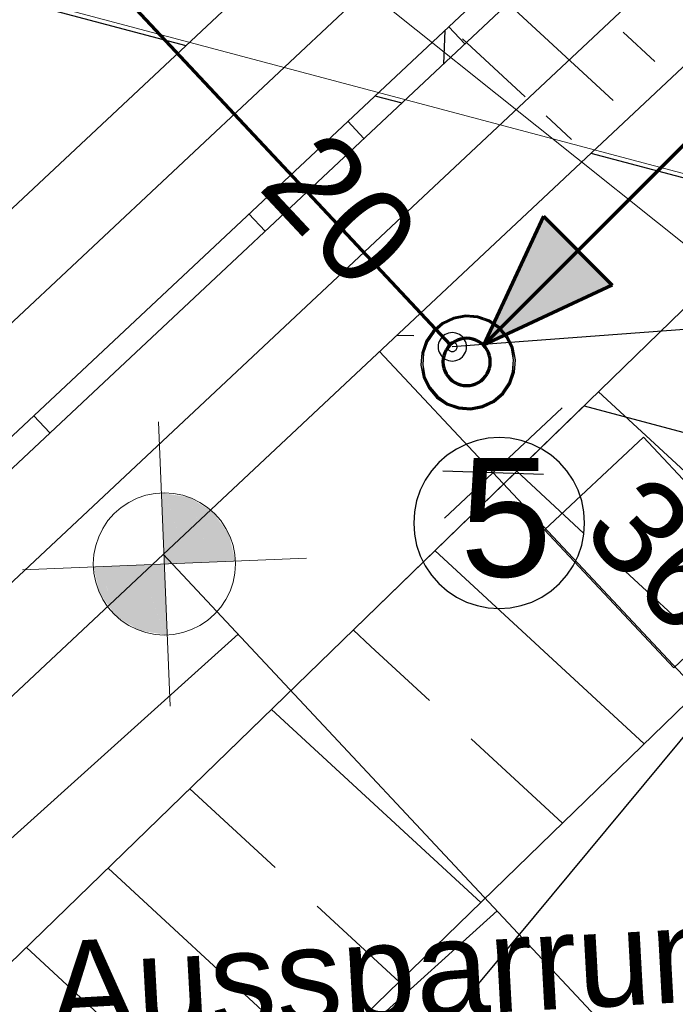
# Model space of a CAD drawing. Extents: x -779 to 790, y -208 to 633.
# Tile 39 of 232: x -172 to -158, y -51 to -30. Entities that reach past the tile are written whole.
import ezdxf
from ezdxf.lldxf.tags import DXFTag

# ---------------------------------------------------------------- set-up
doc = ezdxf.new("R2010")
doc.units = 0
doc.layers.get('0').update_dxf_attribs({"lineweight": 25})
for name, color, linetype, lineweight, true_color in [('01 Allgemein Bemaßung', 7, 'Continuous', 25, 0x848484), ('01AFU Allgemein Bemaßung-A07F5V4RWF', 7, 'Continuous', 25, 0x848484), ('02 Raster Gebäude-A07F5V4QWF', 7, 'Continuous', 25, 0x848484), ('10 Wege Bestand - 2D', 9, 'Continuous', 18, 0x808080), ('20 Bodenplatte-A07F5V4PWF', 7, 'Continuous', 25, 0x848484), ('20 Fallrohre', 9, 'Continuous', 25, 0x808080), ('20 Fundament-A07F5V4OWF', 7, 'Continuous', 25, 0x848484), ('30 Baugrubenplanung', 7, 'Continuous', 25, 0x848484), ('60 Höhen Außen (Bestand - bleibt)', 9, 'Continuous', 18, 0x808080), ('60 Stützwände', 9, 'Continuous', 25, 0x808080), ('H_Vorlauf', 1, 'Continuous', 35, 0xff0000), ('S_Mass', 150, 'Continuous', 25, 0x007fff), ('S_Regenwasser_Grundleitung', 7, 'Continuous', 70, 0x0080ff)]:
    doc.layers.add(name, color=color, linetype=linetype, lineweight=lineweight, true_color=true_color)
for name, color, linetype, lineweight in [('02 Raster Gebäude-A07F5V53WF', 7, 'Continuous', 13), ('X_Allgemein', 7, 'Continuous', 25), ('X_Text', 7, 'Continuous', 25)]:
    doc.layers.add(name, color=color, linetype=linetype, lineweight=lineweight)
doc.styles.get("Standard").update_dxf_attribs({"font": 'arial.ttf'})
tags = doc.linetypes.add('Raster-A07F5V4TWF', pattern=[0.2, 0.1, -0.05, 0, -0.05]).pattern_tags.tags
tags[10:11] = [DXFTag(74, 4), DXFTag(75, 0), DXFTag(340, '0'), DXFTag(46, 1.0), DXFTag(50, 0.0), DXFTag(44, 0.0), DXFTag(45, 0.0)]
tags[8:9] = [DXFTag(74, 4), DXFTag(75, 0), DXFTag(340, '0'), DXFTag(46, 1.0), DXFTag(50, 0.0), DXFTag(44, 0.0), DXFTag(45, 0.0)]
tags[6:7] = [DXFTag(74, 4), DXFTag(75, 0), DXFTag(340, '0'), DXFTag(46, 1.0), DXFTag(50, 0.0), DXFTag(44, 0.0), DXFTag(45, 0.0)]
tags[4:5] = [DXFTag(74, 4), DXFTag(75, 0), DXFTag(340, '0'), DXFTag(46, 1.0), DXFTag(50, 0.0), DXFTag(44, 0.0), DXFTag(45, 0.0)]
tags = doc.linetypes.add('Raster-A07F5V57WF', pattern=[0.2, 0.1, -0.05, 0, -0.05]).pattern_tags.tags
tags[10:11] = [DXFTag(74, 4), DXFTag(75, 0), DXFTag(340, '0'), DXFTag(46, 1.0), DXFTag(50, 0.0), DXFTag(44, 0.0), DXFTag(45, 0.0)]
tags[8:9] = [DXFTag(74, 4), DXFTag(75, 0), DXFTag(340, '0'), DXFTag(46, 1.0), DXFTag(50, 0.0), DXFTag(44, 0.0), DXFTag(45, 0.0)]
tags[6:7] = [DXFTag(74, 4), DXFTag(75, 0), DXFTag(340, '0'), DXFTag(46, 1.0), DXFTag(50, 0.0), DXFTag(44, 0.0), DXFTag(45, 0.0)]
tags[4:5] = [DXFTag(74, 4), DXFTag(75, 0), DXFTag(340, '0'), DXFTag(46, 1.0), DXFTag(50, 0.0), DXFTag(44, 0.0), DXFTag(45, 0.0)]
tags = doc.linetypes.add('STRICHPUNKT2', pattern=[12.7, 6.35, -3.175, 0, -3.175]).pattern_tags.tags
tags[10:11] = [DXFTag(74, 4), DXFTag(75, 0), DXFTag(340, '0'), DXFTag(46, 0.0), DXFTag(50, 0.0), DXFTag(44, 0.0), DXFTag(45, 0.0)]
tags[8:9] = [DXFTag(74, 4), DXFTag(75, 0), DXFTag(340, '0'), DXFTag(46, 0.0), DXFTag(50, 0.0), DXFTag(44, 0.0), DXFTag(45, 0.0)]
tags[6:7] = [DXFTag(74, 4), DXFTag(75, 0), DXFTag(340, '0'), DXFTag(46, 0.0), DXFTag(50, 0.0), DXFTag(44, 0.0), DXFTag(45, 0.0)]
tags[4:5] = [DXFTag(74, 4), DXFTag(75, 0), DXFTag(340, '0'), DXFTag(46, 0.0), DXFTag(50, 0.0), DXFTag(44, 0.0), DXFTag(45, 0.0)]
tags = doc.linetypes.add('Wipeout_Contour-A07F5V4SWF', pattern=[1, 0, -1]).pattern_tags.tags
tags[6:7] = [DXFTag(74, 4), DXFTag(75, 0), DXFTag(340, '0'), DXFTag(46, 1.0), DXFTag(50, 0.0), DXFTag(44, 0.0), DXFTag(45, 0.0)]
tags[4:5] = [DXFTag(74, 4), DXFTag(75, 0), DXFTag(340, '0'), DXFTag(46, 1.0), DXFTag(50, 0.0), DXFTag(44, 0.0), DXFTag(45, 0.0)]

# ---------------------------------------------------------------- blocks, each defined once
blk = doc.blocks.new('Referenz-A07F5V4VWF', base_point=(-401.415, -176.34))
at = {"color": 0, "linetype": 'ByBlock', "lineweight": -2, "ltscale": 12.5}
blk.add_line((-163.16, -30.578), (-162.819, -30.943), dxfattribs=at)
blk.add_line((-163.16, -30.578), (-162.819, -30.943), dxfattribs=at)
at = {"layer": '01AFU Allgemein Bemaßung-A07F5V4RWF', "color": 0, "lineweight": -2}
for p, q in [((-163.244, -30.656), (-163.267, -31.363)), ((-163.16, -30.578), (-162.819, -30.943)), ((-163.896, -37.102), (-164.261, -37.09)), ((-164.62, -37.426), (-162.222, -39.987)), ((-163.248, -40.948), (-160.762, -38.619)), ((-161.162, -40.021), (-163.282, -39.952)), ((-162.222, -39.987), (-157.283, -45.259))]:
    blk.add_line(p, q, dxfattribs=at)
at = {"layer": '01AFU Allgemein Bemaßung-A07F5V4RWF', "color": 0, "linetype": 'Wipeout_Contour-A07F5V4SWF', "lineweight": -2, "ltscale": 1.625}
for p, q in [((-164.948, -32.938), (-165.29, -32.573)), ((-167.375, -34.526), (-167.034, -34.891)), ((-159.05, -39.234), (-161.136, -41.188)), ((-156.325, -42.144), (-159.05, -39.234)), ((-161.136, -41.188), (-158.41, -44.098)), ((-158.41, -44.098), (-156.325, -42.144))]:
    blk.add_line(p, q, dxfattribs=at)
at = {"layer": '02 Raster Gebäude-A07F5V4QWF', "color": 0, "linetype": 'Raster-A07F5V4TWF', "lineweight": -2, "ltscale": 187.5}
for p, q in [((-285.712, 0.091), (-168.705, -30.976)), ((-164.716, -32.035), (-164.146, -32.186)), ((-160.157, -33.245), (3.691, -76.749))]:
    blk.add_line(p, q, dxfattribs=at)
at = {"layer": '20 Bodenplatte-A07F5V4PWF', "color": 0, "lineweight": -2}
blk.add_line((-163.16, -30.578), (-162.819, -30.943), dxfattribs=at)
at = {"layer": '20 Fundament-A07F5V4OWF', "color": 0, "lineweight": -2}
for p, q in [((-159.69, -32.134), (-167.264, -25.15)), ((-163.16, -30.578), (-162.819, -30.943)), ((-158.812, -31.311), (-159.477, -30.697)), ((-161.545, -32.055), (-162.869, -30.835)), ((-160.568, -32.956), (-161.104, -32.462))]:
    blk.add_line(p, q, dxfattribs=at)
at = {"layer": '30 Baugrubenplanung', "color": 0, "lineweight": -2}
for p, q in [((-171.578, -39.148), (-171.919, -38.783)), ((-171.578, -39.148), (-171.919, -38.783)), ((-159.501, -52.04), (-169.185, -41.702)), ((-159.501, -52.04), (-169.185, -41.702)), ((-182.225, -56.554), (-167.606, -43.388)), ((-177.399, -62.974), (-162.135, -49.228))]:
    blk.add_line(p, q, dxfattribs=at)
at = {"layer": '01 Allgemein Bemaßung', "color": 0, "linetype": 'ByBlock', "lineweight": -2, "ltscale": 0.21125, "insert": (-171.677, -49.888), "char_height": 2.00026, "attachment_point": 1, "rotation": 3.132}
blk.add_mtext('{\\fArial;Aussparrung im Fundament}', dxfattribs=at)
at = {"layer": '01AFU Allgemein Bemaßung-A07F5V4RWF', "color": 0, "linetype": 'ByBlock', "lineweight": -2, "ltscale": 1.625, "char_height": 2.00026, "attachment_point": 1, "rotation": 313.1281}
for s, insert in [('{\\fArial;20}', (-165.757, -32.604)), ('{\\fArial;36}', (-158.943, -39.879))]:
    blk.add_mtext(s, dxfattribs=dict(at, insert=insert))
blk = doc.blocks.new('Referenz-A07F5V59WF', base_point=(-759.499, -206.186))
at = {"layer": '02 Raster Gebäude-A07F5V53WF', "color": 0, "linetype": 'Raster-A07F5V57WF', "ltscale": 117.000008}
blk.add_line((-285.681, 0.171), (159.608, -118.052), dxfattribs=at)
at = {"layer": '10 Wege Bestand - 2D', "color": 0, "linetype": 'Continuous', "ltscale": 162.000017}
blk.add_line((-168.707, -26.754), (-146.44, -44.556), dxfattribs=at)
at = {"layer": '20 Fallrohre', "color": 0, "linetype": 'Continuous', "lineweight": -2, "ltscale": 225.000015}
for p, q in [((-163.06, -36.709), (-163.296, -36.822)), ((-163.048, -36.747), (-163.274, -36.855)), ((-162.804, -36.661), (-163.06, -36.709)), ((-162.801, -36.701), (-163.048, -36.747)), ((-162.543, -36.681), (-162.804, -36.661)), ((-162.552, -36.72), (-162.801, -36.701)), ((-162.315, -36.803), (-162.552, -36.72)), ((-162.297, -36.767), (-162.543, -36.681)), ((-163.296, -36.822), (-163.494, -36.992)), ((-163.274, -36.855), (-163.464, -37.019)), ((-162.108, -36.944), (-162.315, -36.803)), ((-162.082, -36.915), (-162.297, -36.767)), ((-161.945, -37.135), (-162.108, -36.944)), ((-161.912, -37.113), (-162.082, -36.915)), ((-163.494, -36.992), (-163.641, -37.207)), ((-163.464, -37.019), (-163.605, -37.225)), ((-161.837, -37.36), (-161.945, -37.135)), ((-161.799, -37.348), (-161.912, -37.113)), ((-163.641, -37.207), (-163.728, -37.454)), ((-163.605, -37.225), (-163.688, -37.462)), ((-161.79, -37.607), (-161.837, -37.36)), ((-161.751, -37.605), (-161.799, -37.348)), ((-163.728, -37.454), (-163.747, -37.714)), ((-163.688, -37.462), (-163.707, -37.712)), ((-163.747, -37.714), (-163.699, -37.97)), ((-163.707, -37.712), (-163.661, -37.958)), ((-161.81, -37.857), (-161.79, -37.607)), ((-161.77, -37.865), (-161.751, -37.605)), ((-163.699, -37.97), (-163.586, -38.206)), ((-163.661, -37.958), (-163.553, -38.184)), ((-161.893, -38.093), (-161.81, -37.857)), ((-161.857, -38.111), (-161.77, -37.865)), ((-163.586, -38.206), (-163.416, -38.404)), ((-163.553, -38.184), (-163.39, -38.374)), ((-162.034, -38.3), (-161.893, -38.093)), ((-162.004, -38.327), (-161.857, -38.111)), ((-163.416, -38.404), (-163.201, -38.551)), ((-163.39, -38.374), (-163.183, -38.516)), ((-162.224, -38.463), (-162.034, -38.3)), ((-162.202, -38.497), (-162.004, -38.327)), ((-163.201, -38.551), (-162.955, -38.638)), ((-163.183, -38.516), (-162.946, -38.599)), ((-162.946, -38.599), (-162.697, -38.618)), ((-162.697, -38.618), (-162.45, -38.571)), ((-162.694, -38.658), (-162.438, -38.609)), ((-162.45, -38.571), (-162.224, -38.463)), ((-162.438, -38.609), (-162.202, -38.497)), ((-162.955, -38.638), (-162.694, -38.658))]:
    blk.add_line(p, q, dxfattribs=at)
for points in [[(-163.109, -36.771), (-163.202, -36.771), (-163.109, -36.727)], [(-163.095, -36.727), (-163.109, -36.727), (-163.095, -36.722)], [(-163.095, -36.764), (-163.109, -36.764), (-163.109, -36.727)], [(-163.095, -36.764), (-163.095, -36.727), (-163.109, -36.727)], [(-162.959, -36.722), (-163.095, -36.722), (-162.959, -36.682)], [(-162.959, -36.723), (-163.095, -36.723), (-163.095, -36.722)], [(-162.959, -36.723), (-162.959, -36.722), (-163.095, -36.722)], [(-163.095, -36.764), (-162.959, -36.723), (-163.095, -36.723)], [(-162.951, -36.682), (-162.959, -36.682), (-162.951, -36.68)], [(-162.951, -36.721), (-162.959, -36.721), (-162.959, -36.682)], [(-162.951, -36.721), (-162.951, -36.682), (-162.959, -36.682)], [(-162.959, -36.723), (-162.951, -36.721), (-162.959, -36.721)], [(-162.804, -36.68), (-162.951, -36.68), (-162.804, -36.661)], [(-162.804, -36.701), (-162.951, -36.701), (-162.951, -36.68)], [(-162.804, -36.701), (-162.804, -36.68), (-162.951, -36.68)], [(-162.951, -36.721), (-162.804, -36.701), (-162.951, -36.701)], [(-162.801, -36.701), (-162.804, -36.701), (-162.804, -36.661)], [(-162.801, -36.701), (-162.801, -36.661), (-162.804, -36.661)], [(-162.801, -36.661), (-162.804, -36.661), (-162.804, -36.661)], [(-162.804, -36.701), (-162.801, -36.701), (-162.804, -36.701)], [(-162.663, -36.701), (-162.801, -36.701), (-162.801, -36.661)], [(-162.651, -36.664), (-162.789, -36.664), (-162.801, -36.661)], [(-162.651, -36.704), (-162.663, -36.701), (-162.801, -36.701)], [(-162.651, -36.704), (-162.651, -36.664), (-162.789, -36.664)], [(-162.647, -36.704), (-162.651, -36.704), (-162.651, -36.664)], [(-162.647, -36.665), (-162.651, -36.665), (-162.651, -36.664)], [(-162.647, -36.705), (-162.647, -36.665), (-162.651, -36.665)], [(-162.647, -36.705), (-162.647, -36.704), (-162.651, -36.704)], [(-162.559, -36.705), (-162.647, -36.705), (-162.647, -36.665)], [(-162.503, -36.691), (-162.59, -36.691), (-162.647, -36.665)], [(-162.503, -36.731), (-162.559, -36.705), (-162.647, -36.705)], [(-162.503, -36.731), (-162.503, -36.691), (-162.59, -36.691)], [(-162.493, -36.731), (-162.503, -36.731), (-162.503, -36.691)], [(-162.492, -36.693), (-162.502, -36.693), (-162.503, -36.691)], [(-162.492, -36.735), (-162.493, -36.731), (-162.503, -36.731)], [(-162.492, -36.735), (-162.492, -36.693), (-162.502, -36.693)], [(-162.43, -36.735), (-162.492, -36.735), (-162.492, -36.693)], [(-162.361, -36.739), (-162.423, -36.739), (-162.492, -36.693)], [(-162.361, -36.781), (-162.43, -36.735), (-162.492, -36.735)], [(-162.361, -36.781), (-162.361, -36.739), (-162.423, -36.739)], [(-162.347, -36.781), (-162.361, -36.781), (-162.361, -36.739)], [(-162.344, -36.745), (-162.359, -36.745), (-162.361, -36.739)], [(-162.344, -36.79), (-162.344, -36.745), (-162.359, -36.745)], [(-162.296, -36.79), (-162.344, -36.79), (-162.344, -36.745)], [(-162.228, -36.808), (-162.277, -36.808), (-162.344, -36.745)], [(-163.464, -36.992), (-163.494, -36.992), (-163.464, -36.963)], [(-163.406, -36.963), (-163.464, -36.963), (-163.38, -36.939)], [(-163.464, -36.963), (-163.38, -36.939), (-163.438, -36.939)], [(-163.464, -37.019), (-163.406, -36.963), (-163.464, -36.963)], [(-163.38, -36.939), (-163.438, -36.939), (-163.38, -36.884)], [(-163.355, -36.884), (-163.38, -36.884), (-163.355, -36.866)], [(-163.355, -36.915), (-163.38, -36.915), (-163.38, -36.884)], [(-163.355, -36.915), (-163.355, -36.884), (-163.38, -36.884)], [(-163.38, -36.939), (-163.355, -36.915), (-163.38, -36.915)], [(-163.285, -36.866), (-163.355, -36.866), (-163.251, -36.843)], [(-163.355, -36.866), (-163.251, -36.843), (-163.321, -36.843)], [(-163.355, -36.915), (-163.285, -36.866), (-163.355, -36.866)], [(-163.251, -36.843), (-163.321, -36.843), (-163.251, -36.794)], [(-163.231, -36.794), (-163.251, -36.794), (-163.231, -36.785)], [(-163.231, -36.829), (-163.251, -36.829), (-163.251, -36.794)], [(-163.231, -36.829), (-163.231, -36.794), (-163.251, -36.794)], [(-163.251, -36.843), (-163.231, -36.829), (-163.251, -36.829)], [(-163.139, -36.785), (-163.231, -36.785), (-163.109, -36.771)], [(-163.231, -36.785), (-163.109, -36.771), (-163.202, -36.771)], [(-163.231, -36.829), (-163.139, -36.785), (-163.231, -36.785)], [(-163.109, -36.771), (-163.095, -36.764), (-163.109, -36.764)], [(-162.344, -36.79), (-162.347, -36.781), (-162.361, -36.781)], [(-162.228, -36.853), (-162.296, -36.79), (-162.344, -36.79)], [(-162.228, -36.853), (-162.228, -36.808), (-162.277, -36.808)], [(-162.212, -36.853), (-162.228, -36.853), (-162.228, -36.808)], [(-162.206, -36.819), (-162.224, -36.819), (-162.228, -36.808)], [(-162.206, -36.87), (-162.212, -36.853), (-162.228, -36.853)], [(-162.206, -36.87), (-162.206, -36.819), (-162.224, -36.819)], [(-162.167, -36.87), (-162.206, -36.87), (-162.206, -36.819)], [(-162.108, -36.894), (-162.148, -36.894), (-162.206, -36.819)], [(-162.108, -36.944), (-162.167, -36.87), (-162.206, -36.87)], [(-162.108, -36.944), (-162.108, -36.894), (-162.148, -36.894)], [(-162.091, -36.944), (-162.108, -36.944), (-162.108, -36.894)], [(-162.082, -36.915), (-162.101, -36.915), (-162.108, -36.894)], [(-162.082, -36.972), (-162.091, -36.944), (-162.108, -36.944)], [(-162.082, -36.972), (-162.082, -36.915), (-162.101, -36.915)], [(-162.049, -36.972), (-162.082, -36.972), (-162.082, -36.915)], [(-162.004, -36.996), (-162.037, -36.996), (-162.082, -36.915)], [(-163.589, -37.187), (-163.627, -37.187), (-163.589, -37.117)], [(-163.555, -37.117), (-163.589, -37.117), (-163.555, -37.073)], [(-163.555, -37.138), (-163.589, -37.138), (-163.589, -37.117)], [(-163.555, -37.138), (-163.555, -37.117), (-163.589, -37.117)], [(-163.589, -37.2), (-163.555, -37.138), (-163.589, -37.138)], [(-163.505, -37.073), (-163.555, -37.073), (-163.494, -37.058)], [(-163.555, -37.073), (-163.494, -37.058), (-163.544, -37.058)], [(-163.555, -37.138), (-163.505, -37.073), (-163.555, -37.073)], [(-163.494, -37.058), (-163.544, -37.058), (-163.494, -36.992)], [(-163.464, -37.019), (-163.494, -37.019), (-163.494, -36.992)], [(-163.464, -37.019), (-163.464, -36.992), (-163.494, -36.992)], [(-163.494, -37.058), (-163.464, -37.019), (-163.494, -37.019)], [(-162.004, -37.053), (-162.049, -36.972), (-162.082, -36.972)], [(-162.004, -37.053), (-162.004, -36.996), (-162.037, -36.996)], [(-161.987, -37.053), (-162.004, -37.053), (-162.004, -36.996)], [(-161.973, -37.028), (-161.995, -37.028), (-162.004, -36.996)], [(-161.973, -37.098), (-161.987, -37.053), (-162.004, -37.053)], [(-161.973, -37.098), (-161.973, -37.028), (-161.995, -37.028)], [(-161.948, -37.098), (-161.973, -37.098), (-161.973, -37.028)], [(-161.919, -37.107), (-161.944, -37.107), (-161.973, -37.028)], [(-161.919, -37.177), (-161.948, -37.098), (-161.973, -37.098)], [(-161.919, -37.177), (-161.919, -37.107), (-161.944, -37.107)], [(-161.902, -37.177), (-161.919, -37.177), (-161.919, -37.107)], [(-161.884, -37.157), (-161.907, -37.157), (-161.919, -37.107)], [(-161.884, -37.249), (-161.884, -37.157), (-161.907, -37.157)], [(-161.866, -37.249), (-161.884, -37.249), (-161.884, -37.157)], [(-161.854, -37.221), (-161.872, -37.221), (-161.884, -37.157)], [(-163.707, -37.403), (-163.715, -37.403), (-163.707, -37.38)], [(-163.704, -37.38), (-163.707, -37.38), (-163.704, -37.37)], [(-163.704, -37.561), (-163.707, -37.561), (-163.707, -37.38)], [(-163.704, -37.561), (-163.704, -37.38), (-163.707, -37.38)], [(-163.677, -37.37), (-163.704, -37.37), (-163.677, -37.293)], [(-163.677, -37.413), (-163.704, -37.413), (-163.704, -37.37)], [(-163.677, -37.413), (-163.677, -37.37), (-163.704, -37.37)], [(-163.663, -37.293), (-163.677, -37.293), (-163.663, -37.255)], [(-163.663, -37.375), (-163.677, -37.375), (-163.677, -37.293)], [(-163.663, -37.375), (-163.663, -37.293), (-163.677, -37.293)], [(-163.677, -37.413), (-163.663, -37.375), (-163.677, -37.375)], [(-163.627, -37.255), (-163.663, -37.255), (-163.627, -37.187)], [(-163.627, -37.271), (-163.663, -37.271), (-163.663, -37.255)], [(-163.627, -37.271), (-163.627, -37.255), (-163.663, -37.255)], [(-163.663, -37.375), (-163.627, -37.271), (-163.663, -37.271)], [(-163.589, -37.2), (-163.627, -37.2), (-163.627, -37.187)], [(-163.589, -37.2), (-163.589, -37.187), (-163.627, -37.187)], [(-163.627, -37.271), (-163.589, -37.2), (-163.627, -37.2)], [(-161.884, -37.249), (-161.902, -37.177), (-161.919, -37.177)], [(-161.854, -37.313), (-161.866, -37.249), (-161.884, -37.249)], [(-161.854, -37.313), (-161.854, -37.221), (-161.872, -37.221)], [(-161.838, -37.313), (-161.854, -37.313), (-161.854, -37.221)], [(-161.816, -37.299), (-161.84, -37.299), (-161.854, -37.221)], [(-161.816, -37.438), (-161.838, -37.313), (-161.854, -37.313)], [(-161.816, -37.438), (-161.816, -37.299), (-161.84, -37.299)], [(-161.811, -37.438), (-161.816, -37.438), (-161.816, -37.299)], [(-161.81, -37.318), (-161.816, -37.318), (-161.816, -37.299)], [(-161.81, -37.457), (-161.81, -37.318), (-161.816, -37.318)], [(-161.801, -37.457), (-161.81, -37.457), (-161.81, -37.318)], [(-161.79, -37.385), (-161.806, -37.385), (-161.81, -37.318)], [(-163.744, -37.714), (-163.747, -37.714), (-163.744, -37.557)], [(-163.727, -37.557), (-163.744, -37.557), (-163.727, -37.464)], [(-163.734, -37.742), (-163.744, -37.742), (-163.744, -37.557)], [(-163.727, -37.869), (-163.727, -37.557), (-163.744, -37.557)], [(-163.715, -37.464), (-163.727, -37.464), (-163.715, -37.403)], [(-163.716, -37.869), (-163.727, -37.869), (-163.727, -37.464)], [(-163.715, -37.907), (-163.715, -37.464), (-163.727, -37.464)], [(-163.708, -37.907), (-163.715, -37.907), (-163.715, -37.403)], [(-163.707, -37.933), (-163.707, -37.403), (-163.715, -37.403)], [(-163.707, -37.712), (-163.704, -37.561), (-163.707, -37.561)], [(-163.704, -37.561), (-163.677, -37.413), (-163.704, -37.413)], [(-161.81, -37.457), (-161.811, -37.438), (-161.816, -37.438)], [(-161.79, -37.607), (-161.801, -37.457), (-161.81, -37.457)], [(-161.79, -37.607), (-161.79, -37.385), (-161.806, -37.385)], [(-161.782, -37.916), (-161.79, -37.916), (-161.79, -37.385)], [(-161.782, -37.412), (-161.79, -37.412), (-161.79, -37.385)], [(-161.782, -37.916), (-161.782, -37.412), (-161.79, -37.412)], [(-161.771, -37.855), (-161.782, -37.855), (-161.782, -37.412)], [(-161.771, -37.449), (-161.782, -37.449), (-161.782, -37.412)], [(-161.771, -37.855), (-161.771, -37.449), (-161.782, -37.449)], [(-161.754, -37.761), (-161.771, -37.761), (-161.771, -37.449)], [(-161.754, -37.577), (-161.764, -37.577), (-161.771, -37.449)], [(-161.754, -37.761), (-161.754, -37.577), (-161.764, -37.577)], [(-161.751, -37.605), (-161.754, -37.605), (-161.754, -37.577)], [(-163.744, -37.742), (-163.744, -37.714), (-163.747, -37.714)], [(-163.727, -37.869), (-163.734, -37.742), (-163.744, -37.742)], [(-163.692, -37.933), (-163.707, -37.933), (-163.707, -37.712)], [(-163.687, -37.861), (-163.697, -37.861), (-163.707, -37.712)], [(-161.794, -37.906), (-161.821, -37.906), (-161.794, -37.757)], [(-161.79, -37.757), (-161.794, -37.757), (-161.79, -37.607)], [(-161.79, -37.938), (-161.794, -37.938), (-161.794, -37.757)], [(-161.79, -37.938), (-161.79, -37.757), (-161.794, -37.757)], [(-161.771, -37.855), (-161.754, -37.761), (-161.771, -37.761)], [(-161.754, -37.761), (-161.751, -37.605), (-161.754, -37.605)], [(-163.715, -37.907), (-163.716, -37.869), (-163.727, -37.869)], [(-163.707, -37.933), (-163.708, -37.907), (-163.715, -37.907)], [(-163.687, -38), (-163.692, -37.933), (-163.707, -37.933)], [(-163.687, -38), (-163.687, -37.861), (-163.697, -37.861)], [(-163.682, -38), (-163.687, -38), (-163.687, -37.861)], [(-163.682, -37.88), (-163.687, -37.88), (-163.687, -37.861)], [(-163.682, -38.02), (-163.682, -37.88), (-163.687, -37.88)], [(-163.682, -38.02), (-163.682, -38), (-163.687, -38)], [(-163.658, -38.02), (-163.682, -38.02), (-163.682, -37.88)], [(-163.644, -38.005), (-163.66, -38.005), (-163.682, -37.88)], [(-161.835, -38.048), (-161.871, -38.048), (-161.835, -37.944)], [(-161.821, -37.944), (-161.835, -37.944), (-161.821, -37.906)], [(-161.821, -38.026), (-161.835, -38.026), (-161.835, -37.944)], [(-161.821, -38.026), (-161.821, -37.944), (-161.835, -37.944)], [(-161.794, -37.949), (-161.821, -37.949), (-161.821, -37.906)], [(-161.794, -37.949), (-161.794, -37.906), (-161.821, -37.906)], [(-161.821, -38.026), (-161.794, -37.949), (-161.821, -37.949)], [(-161.794, -37.949), (-161.79, -37.938), (-161.794, -37.938)], [(-161.79, -37.938), (-161.782, -37.916), (-161.79, -37.916)], [(-161.782, -37.916), (-161.771, -37.855), (-161.782, -37.855)], [(-163.644, -38.097), (-163.658, -38.02), (-163.682, -38.02)], [(-163.644, -38.097), (-163.644, -38.005), (-163.66, -38.005)], [(-163.626, -38.097), (-163.644, -38.097), (-163.644, -38.005)], [(-163.614, -38.069), (-163.632, -38.069), (-163.644, -38.005)], [(-163.614, -38.161), (-163.626, -38.097), (-163.644, -38.097)], [(-163.614, -38.161), (-163.614, -38.069), (-163.632, -38.069)], [(-163.591, -38.161), (-163.614, -38.161), (-163.614, -38.069)], [(-163.579, -38.141), (-163.596, -38.141), (-163.614, -38.069)], [(-163.579, -38.211), (-163.591, -38.161), (-163.614, -38.161)], [(-163.579, -38.211), (-163.579, -38.141), (-163.596, -38.141)], [(-163.554, -38.211), (-163.579, -38.211), (-163.579, -38.141)], [(-163.525, -38.22), (-163.55, -38.22), (-163.579, -38.141)], [(-163.525, -38.29), (-163.554, -38.211), (-163.579, -38.211)], [(-161.943, -38.246), (-161.993, -38.246), (-161.943, -38.18)], [(-161.909, -38.18), (-161.943, -38.18), (-161.909, -38.118)], [(-161.909, -38.202), (-161.943, -38.202), (-161.943, -38.18)], [(-161.909, -38.202), (-161.909, -38.18), (-161.943, -38.18)], [(-161.943, -38.246), (-161.909, -38.202), (-161.943, -38.202)], [(-161.871, -38.118), (-161.909, -38.118), (-161.871, -38.048)], [(-161.871, -38.132), (-161.909, -38.132), (-161.909, -38.118)], [(-161.871, -38.132), (-161.871, -38.118), (-161.909, -38.118)], [(-161.909, -38.202), (-161.871, -38.132), (-161.909, -38.132)], [(-161.835, -38.064), (-161.871, -38.064), (-161.871, -38.048)], [(-161.835, -38.064), (-161.835, -38.048), (-161.871, -38.048)], [(-161.871, -38.132), (-161.835, -38.064), (-161.871, -38.064)], [(-161.835, -38.064), (-161.821, -38.026), (-161.835, -38.026)], [(-163.525, -38.29), (-163.525, -38.22), (-163.55, -38.22)], [(-163.503, -38.29), (-163.525, -38.29), (-163.525, -38.22)], [(-163.494, -38.265), (-163.511, -38.265), (-163.525, -38.22)], [(-163.494, -38.323), (-163.503, -38.29), (-163.525, -38.29)], [(-163.494, -38.323), (-163.494, -38.265), (-163.511, -38.265)], [(-163.461, -38.323), (-163.494, -38.323), (-163.494, -38.265)], [(-163.416, -38.346), (-163.448, -38.346), (-163.494, -38.265)], [(-163.416, -38.404), (-163.461, -38.323), (-163.494, -38.323)], [(-163.416, -38.404), (-163.416, -38.346), (-163.448, -38.346)], [(-163.397, -38.404), (-163.416, -38.404), (-163.416, -38.346)], [(-163.39, -38.374), (-163.407, -38.374), (-163.416, -38.346)], [(-163.39, -38.424), (-163.397, -38.404), (-163.416, -38.404)], [(-163.39, -38.424), (-163.39, -38.374), (-163.407, -38.374)], [(-163.35, -38.424), (-163.39, -38.424), (-163.39, -38.374)], [(-163.292, -38.449), (-163.331, -38.449), (-163.39, -38.374)], [(-162.143, -38.452), (-162.213, -38.452), (-162.143, -38.404)], [(-162.118, -38.404), (-162.143, -38.404), (-162.118, -38.38)], [(-162.118, -38.435), (-162.143, -38.435), (-162.143, -38.404)], [(-162.118, -38.435), (-162.118, -38.404), (-162.143, -38.404)], [(-162.06, -38.38), (-162.118, -38.38), (-162.034, -38.355)], [(-162.118, -38.38), (-162.034, -38.355), (-162.092, -38.355)], [(-162.118, -38.435), (-162.06, -38.38), (-162.118, -38.38)], [(-162.034, -38.355), (-162.092, -38.355), (-162.034, -38.3)], [(-162.004, -38.3), (-162.034, -38.3), (-162.004, -38.261)], [(-162.004, -38.327), (-162.034, -38.327), (-162.034, -38.3)], [(-162.004, -38.327), (-162.004, -38.3), (-162.034, -38.3)], [(-162.034, -38.355), (-162.004, -38.327), (-162.034, -38.327)], [(-161.954, -38.261), (-162.004, -38.261), (-161.943, -38.246)], [(-162.004, -38.261), (-161.943, -38.246), (-161.993, -38.246)], [(-162.004, -38.327), (-161.954, -38.261), (-162.004, -38.261)], [(-163.292, -38.499), (-163.35, -38.424), (-163.39, -38.424)], [(-163.292, -38.499), (-163.292, -38.449), (-163.331, -38.449)], [(-163.274, -38.499), (-163.292, -38.499), (-163.292, -38.449)], [(-163.27, -38.465), (-163.286, -38.465), (-163.292, -38.449)], [(-163.27, -38.511), (-163.274, -38.499), (-163.292, -38.499)], [(-163.27, -38.511), (-163.27, -38.465), (-163.286, -38.465)], [(-163.221, -38.511), (-163.27, -38.511), (-163.27, -38.465)], [(-163.154, -38.528), (-163.202, -38.528), (-163.27, -38.465)], [(-163.154, -38.574), (-163.221, -38.511), (-163.27, -38.511)], [(-163.154, -38.574), (-163.154, -38.528), (-163.202, -38.528)], [(-163.139, -38.574), (-163.154, -38.574), (-163.154, -38.528)], [(-163.137, -38.537), (-163.151, -38.537), (-163.154, -38.528)], [(-163.137, -38.579), (-163.139, -38.574), (-163.154, -38.574)], [(-163.137, -38.579), (-163.137, -38.537), (-163.151, -38.537)], [(-163.074, -38.579), (-163.137, -38.579), (-163.137, -38.537)], [(-163.006, -38.583), (-163.068, -38.583), (-163.137, -38.537)], [(-163.006, -38.626), (-163.074, -38.579), (-163.137, -38.579)], [(-163.006, -38.626), (-163.006, -38.583), (-163.068, -38.583)], [(-162.996, -38.626), (-163.006, -38.626), (-163.006, -38.583)], [(-162.995, -38.587), (-163.005, -38.587), (-163.006, -38.583)], [(-162.995, -38.628), (-162.996, -38.626), (-163.006, -38.626)], [(-162.995, -38.628), (-162.995, -38.587), (-163.005, -38.587)], [(-162.908, -38.628), (-162.995, -38.628), (-162.995, -38.587)], [(-162.851, -38.613), (-162.938, -38.613), (-162.995, -38.587)], [(-162.851, -38.654), (-162.908, -38.628), (-162.995, -38.628)], [(-162.851, -38.654), (-162.851, -38.613), (-162.938, -38.613)], [(-162.847, -38.654), (-162.851, -38.654), (-162.851, -38.613)], [(-162.847, -38.614), (-162.851, -38.614), (-162.851, -38.613)], [(-162.847, -38.654), (-162.847, -38.614), (-162.851, -38.614)], [(-162.709, -38.654), (-162.847, -38.654), (-162.847, -38.614)], [(-162.697, -38.618), (-162.835, -38.618), (-162.847, -38.614)], [(-162.697, -38.658), (-162.697, -38.618), (-162.835, -38.618)], [(-162.694, -38.618), (-162.697, -38.618), (-162.694, -38.617)], [(-162.694, -38.658), (-162.697, -38.658), (-162.697, -38.618)], [(-162.694, -38.658), (-162.694, -38.618), (-162.697, -38.618)], [(-162.547, -38.617), (-162.694, -38.617), (-162.547, -38.598)], [(-162.547, -38.638), (-162.694, -38.638), (-162.694, -38.617)], [(-162.547, -38.638), (-162.547, -38.617), (-162.694, -38.617)], [(-162.539, -38.598), (-162.547, -38.598), (-162.539, -38.595)], [(-162.539, -38.637), (-162.547, -38.637), (-162.547, -38.598)], [(-162.539, -38.637), (-162.539, -38.598), (-162.547, -38.598)], [(-162.403, -38.595), (-162.539, -38.595), (-162.403, -38.555)], [(-162.403, -38.596), (-162.539, -38.596), (-162.539, -38.595)], [(-162.403, -38.596), (-162.403, -38.595), (-162.539, -38.595)], [(-162.539, -38.637), (-162.403, -38.596), (-162.539, -38.596)], [(-162.388, -38.555), (-162.403, -38.555), (-162.388, -38.548)], [(-162.388, -38.592), (-162.403, -38.592), (-162.403, -38.555)], [(-162.388, -38.592), (-162.388, -38.555), (-162.403, -38.555)], [(-162.403, -38.596), (-162.388, -38.592), (-162.403, -38.592)], [(-162.296, -38.548), (-162.388, -38.548), (-162.267, -38.534)], [(-162.388, -38.548), (-162.267, -38.534), (-162.359, -38.534)], [(-162.388, -38.592), (-162.296, -38.548), (-162.388, -38.548)], [(-162.267, -38.534), (-162.359, -38.534), (-162.267, -38.489)], [(-162.247, -38.489), (-162.267, -38.489), (-162.247, -38.476)], [(-162.247, -38.524), (-162.267, -38.524), (-162.267, -38.489)], [(-162.247, -38.524), (-162.247, -38.489), (-162.267, -38.489)], [(-162.267, -38.534), (-162.247, -38.524), (-162.267, -38.524)], [(-162.177, -38.476), (-162.247, -38.476), (-162.143, -38.452)], [(-162.247, -38.476), (-162.143, -38.452), (-162.213, -38.452)], [(-162.247, -38.524), (-162.177, -38.476), (-162.247, -38.476)], [(-162.143, -38.452), (-162.118, -38.435), (-162.143, -38.435)], [(-162.847, -38.654), (-162.847, -38.654), (-162.851, -38.654)], [(-162.697, -38.658), (-162.709, -38.654), (-162.847, -38.654)], [(-162.694, -38.658), (-162.694, -38.658), (-162.697, -38.658)], [(-162.694, -38.658), (-162.547, -38.638), (-162.694, -38.638)], [(-162.547, -38.638), (-162.539, -38.637), (-162.547, -38.637)]]:
    blk.add_solid(points, dxfattribs=at)
at = {"layer": '60 Höhen Außen (Bestand - bleibt)', "color": 0, "linetype": 'Continuous', "ltscale": 162.000017}
for p, q in [((-169.283, -38.913), (-169.04, -44.907)), ((-169.549, -40.461), (-169.735, -40.524)), ((-169.357, -40.423), (-169.549, -40.461)), ((-169.161, -40.41), (-169.357, -40.423)), ((-168.965, -40.423), (-169.161, -40.41)), ((-168.773, -40.461), (-168.965, -40.423)), ((-168.587, -40.524), (-168.773, -40.461)), ((-169.911, -40.611), (-170.074, -40.72)), ((-169.735, -40.524), (-169.911, -40.611)), ((-168.411, -40.611), (-168.587, -40.524)), ((-168.248, -40.72), (-168.411, -40.611)), ((-170.222, -40.849), (-170.351, -40.997)), ((-170.074, -40.72), (-170.222, -40.849)), ((-168.101, -40.849), (-168.248, -40.72)), ((-167.971, -40.997), (-168.101, -40.849)), ((-170.351, -40.997), (-170.46, -41.16)), ((-167.862, -41.16), (-167.971, -40.997)), ((-170.46, -41.16), (-170.547, -41.336)), ((-167.775, -41.336), (-167.862, -41.16)), ((-170.61, -41.522), (-170.648, -41.714)), ((-170.547, -41.336), (-170.61, -41.522)), ((-167.712, -41.522), (-167.775, -41.336)), ((-167.674, -41.714), (-167.712, -41.522)), ((-170.648, -41.714), (-170.661, -41.91)), ((-167.661, -41.91), (-167.674, -41.714)), ((-166.164, -41.789), (-172.158, -42.031)), ((-170.661, -41.91), (-170.648, -42.106)), ((-167.674, -42.106), (-167.661, -41.91)), ((-170.648, -42.106), (-170.61, -42.298)), ((-167.712, -42.298), (-167.674, -42.106)), ((-170.61, -42.298), (-170.547, -42.484)), ((-167.775, -42.484), (-167.712, -42.298)), ((-170.547, -42.484), (-170.46, -42.66)), ((-167.862, -42.66), (-167.775, -42.484)), ((-170.46, -42.66), (-170.351, -42.823)), ((-167.971, -42.823), (-167.862, -42.66)), ((-170.351, -42.823), (-170.222, -42.971)), ((-170.222, -42.971), (-170.074, -43.1)), ((-168.248, -43.1), (-168.101, -42.971)), ((-168.101, -42.971), (-167.971, -42.823)), ((-170.074, -43.1), (-169.911, -43.209)), ((-168.411, -43.209), (-168.248, -43.1)), ((-169.911, -43.209), (-169.735, -43.296)), ((-169.735, -43.296), (-169.549, -43.359)), ((-169.549, -43.359), (-169.357, -43.397)), ((-169.357, -43.397), (-169.161, -43.41)), ((-169.161, -43.41), (-168.965, -43.397)), ((-168.965, -43.397), (-168.773, -43.359)), ((-168.773, -43.359), (-168.587, -43.296)), ((-168.587, -43.296), (-168.411, -43.209))]:
    blk.add_line(p, q, dxfattribs=at)
for points in [[(-169.161, -40.421), (-169.221, -40.421), (-169.222, -40.411)], [(-169.161, -41.91), (-169.161, -40.421), (-169.221, -40.421)], [(-168.644, -41.889), (-169.161, -41.889), (-169.161, -40.421)], [(-168.644, -40.502), (-169.132, -40.502), (-169.161, -40.421)], [(-168.644, -41.889), (-168.644, -40.502), (-169.132, -40.502)], [(-168.144, -41.869), (-168.644, -41.869), (-168.644, -40.502)], [(-168.144, -40.807), (-168.532, -40.807), (-168.644, -40.502)], [(-168.144, -41.869), (-168.144, -40.807), (-168.532, -40.807)], [(-167.8, -41.855), (-168.144, -41.855), (-168.144, -40.807)], [(-167.8, -41.28), (-167.989, -41.28), (-168.144, -40.807)], [(-167.8, -41.855), (-167.8, -41.28), (-167.989, -41.28)], [(-167.662, -41.849), (-167.8, -41.849), (-167.8, -41.28)], [(-169.679, -41.951), (-170.178, -41.951), (-169.679, -41.931)], [(-169.161, -41.931), (-169.679, -41.931), (-169.161, -41.91)], [(-169.19, -43.318), (-169.679, -43.318), (-169.679, -41.931)], [(-169.161, -43.399), (-169.161, -41.931), (-169.679, -41.931)], [(-169.161, -41.91), (-168.644, -41.889), (-169.161, -41.889)], [(-169.101, -43.399), (-169.161, -43.399), (-169.161, -41.91)], [(-168.644, -41.889), (-168.144, -41.869), (-168.644, -41.869)], [(-168.144, -41.869), (-167.8, -41.855), (-168.144, -41.855)], [(-167.8, -41.855), (-167.662, -41.849), (-167.8, -41.849)], [(-170.522, -41.971), (-170.66, -41.971), (-170.522, -41.965)], [(-170.522, -42.54), (-170.522, -41.971), (-170.66, -41.971)], [(-170.178, -41.965), (-170.522, -41.965), (-170.178, -41.951)], [(-170.334, -42.54), (-170.522, -42.54), (-170.522, -41.965)], [(-170.178, -43.013), (-170.178, -41.965), (-170.522, -41.965)], [(-169.79, -43.013), (-170.178, -43.013), (-170.178, -41.951)], [(-169.679, -43.318), (-169.679, -41.951), (-170.178, -41.951)], [(-170.178, -43.013), (-170.334, -42.54), (-170.522, -42.54)], [(-169.679, -43.318), (-169.79, -43.013), (-170.178, -43.013)], [(-169.161, -43.399), (-169.19, -43.318), (-169.679, -43.318)], [(-169.1, -43.409), (-169.101, -43.399), (-169.161, -43.399)]]:
    blk.add_solid(points, dxfattribs=at)
at = {"layer": '60 Stützwände', "color": 0, "linetype": 'Continuous', "lineweight": -2, "ltscale": 225.000015}
for p, q in [((-157.978, -36.32), (-165.154, -43.284)), ((-155.582, -42.355), (-159.999, -38.282)), ((-155.582, -42.355), (-159.999, -38.282)), ((-274.043, -148.945), (-160.303, -38.576)), ((-160.303, -38.576), (-17.628, -76.628)), ((-160.311, -41.259), (-161.724, -39.956)), ((-160.311, -41.259), (-161.724, -39.956)), ((-153.8, -40.626), (-160.976, -47.589)), ((-159.032, -45.703), (-163.449, -41.63)), ((-159.032, -45.703), (-163.449, -41.63)), ((-157.307, -44.029), (-159.429, -42.072)), ((-157.307, -44.029), (-159.429, -42.072)), ((-155.391, -42.17), (-251.529, -157.752)), ((-165.154, -43.284), (-274.043, -148.945)), ((-164.8, -43.648), (-165.174, -43.303)), ((-163.565, -44.787), (-164.8, -43.648)), ((-163.565, -44.787), (-164.8, -43.648)), ((-162.482, -49.051), (-166.899, -44.977)), ((-160.757, -47.377), (-162.683, -45.601)), ((-160.757, -47.377), (-162.683, -45.601)), ((-166.819, -48.316), (-168.624, -46.651)), ((-267.903, -151.347), (-160.976, -47.589)), ((-165.932, -52.398), (-170.349, -48.325)), ((-164.207, -50.724), (-165.936, -49.129)), ((-170.072, -51.844), (-172.074, -49.999))]:
    blk.add_line(p, q, dxfattribs=at)
blk = doc.blocks.new('Einzeiliger Text-A07F5VE1WF', base_point=(-162.923, -42.178))
at = {"color": 0, "lineweight": -2, "insert": (-162.923, -39.678), "char_height": 2.5, "attachment_point": 1}
blk.add_mtext('{\\fArial;5}', dxfattribs=at)
blk = doc.blocks.new('Kreis-A07F5VE3WF', base_point=(-163.898, -42.851))
at = {"color": 0, "linetype": 'ByBlock', "lineweight": -2, "ltscale": 0.25}
for p, q in [((-162.094, -39.244), (-162.33, -39.259)), ((-161.859, -39.259), (-162.094, -39.244)), ((-162.784, -39.381), (-162.996, -39.486)), ((-162.561, -39.305), (-162.784, -39.381)), ((-162.33, -39.259), (-162.561, -39.305)), ((-161.628, -39.305), (-161.859, -39.259)), ((-161.404, -39.381), (-161.628, -39.305)), ((-161.193, -39.486), (-161.404, -39.381)), ((-163.192, -39.617), (-163.37, -39.772)), ((-162.996, -39.486), (-163.192, -39.617)), ((-160.996, -39.617), (-161.193, -39.486)), ((-160.819, -39.772), (-160.996, -39.617)), ((-163.37, -39.772), (-163.525, -39.949)), ((-160.664, -39.949), (-160.819, -39.772)), ((-163.525, -39.949), (-163.656, -40.146)), ((-160.533, -40.146), (-160.664, -39.949)), ((-163.656, -40.146), (-163.76, -40.357)), ((-160.428, -40.357), (-160.533, -40.146)), ((-163.76, -40.357), (-163.836, -40.581)), ((-160.352, -40.581), (-160.428, -40.357)), ((-163.836, -40.581), (-163.882, -40.812)), ((-160.306, -40.812), (-160.352, -40.581)), ((-163.882, -40.812), (-163.898, -41.047)), ((-160.291, -41.047), (-160.306, -40.812)), ((-163.898, -41.047), (-163.882, -41.283)), ((-160.306, -41.283), (-160.291, -41.047)), ((-163.882, -41.283), (-163.836, -41.514)), ((-160.352, -41.514), (-160.306, -41.283)), ((-163.836, -41.514), (-163.76, -41.737)), ((-160.428, -41.737), (-160.352, -41.514)), ((-163.76, -41.737), (-163.656, -41.949)), ((-160.533, -41.949), (-160.428, -41.737)), ((-163.656, -41.949), (-163.525, -42.145)), ((-160.664, -42.145), (-160.533, -41.949)), ((-163.525, -42.145), (-163.37, -42.323)), ((-160.819, -42.323), (-160.664, -42.145)), ((-163.37, -42.323), (-163.192, -42.478)), ((-160.996, -42.478), (-160.819, -42.323)), ((-163.192, -42.478), (-162.996, -42.609)), ((-161.193, -42.609), (-160.996, -42.478)), ((-162.996, -42.609), (-162.784, -42.713)), ((-162.784, -42.713), (-162.561, -42.789)), ((-161.628, -42.789), (-161.404, -42.713)), ((-161.404, -42.713), (-161.193, -42.609)), ((-162.561, -42.789), (-162.33, -42.835)), ((-162.33, -42.835), (-162.094, -42.851)), ((-162.094, -42.851), (-161.859, -42.835)), ((-161.859, -42.835), (-161.628, -42.789))]:
    blk.add_line(p, q, dxfattribs=at)

msp = doc.modelspace()

# ---------------------------------------------------------------- linework, layer by layer
at = {"layer": 'H_Vorlauf'}
for p, q in [((-156.381, -19.432), (-200.17, -60.451)), ((-197.777, -63.005), (-153.988, -21.986)), ((-153.647, -22.351), (-197.436, -63.37)), ((-195.043, -65.924), (-151.254, -24.906))]:
    msp.add_line(p, q, dxfattribs=at)
at = {"layer": 'H_Vorlauf', "linetype": 'STRICHPUNKT2', "lineweight": 25, "ltscale": 0.25}
for p, q in [((-198.974, -61.728), (-155.185, -20.709)), ((-196.239, -64.647), (-152.45, -23.628))]:
    msp.add_line(p, q, dxfattribs=at)
at = {"layer": 'S_Mass'}
for p, q in [((-156.127, -36.812), (-163.083, -37.331)), ((-163.321, -37.148), (-163.343, -37.181)), ((-163.295, -37.119), (-163.321, -37.148)), ((-163.266, -37.093), (-163.295, -37.119)), ((-163.233, -37.071), (-163.266, -37.093)), ((-163.198, -37.054), (-163.233, -37.071)), ((-163.161, -37.041), (-163.198, -37.054)), ((-163.122, -37.034), (-163.161, -37.041)), ((-163.083, -37.031), (-163.122, -37.034)), ((-163.044, -37.034), (-163.083, -37.031)), ((-163.006, -37.041), (-163.044, -37.034)), ((-162.968, -37.054), (-163.006, -37.041)), ((-162.933, -37.071), (-162.968, -37.054)), ((-162.901, -37.093), (-162.933, -37.071)), ((-162.871, -37.119), (-162.901, -37.093)), ((-162.845, -37.148), (-162.871, -37.119)), ((-162.823, -37.181), (-162.845, -37.148)), ((-163.381, -37.292), (-163.383, -37.331)), ((-163.383, -37.331), (-163.381, -37.37)), ((-163.373, -37.253), (-163.381, -37.292)), ((-163.381, -37.37), (-163.373, -37.409)), ((-163.36, -37.216), (-163.373, -37.253)), ((-163.343, -37.181), (-163.36, -37.216)), ((-163.182, -37.318), (-163.183, -37.331)), ((-163.183, -37.331), (-163.182, -37.344)), ((-163.18, -37.305), (-163.182, -37.318)), ((-163.182, -37.344), (-163.18, -37.357)), ((-163.176, -37.293), (-163.18, -37.305)), ((-163.18, -37.357), (-163.176, -37.369)), ((-163.17, -37.281), (-163.176, -37.293)), ((-163.176, -37.369), (-163.17, -37.381)), ((-163.163, -37.27), (-163.17, -37.281)), ((-163.17, -37.381), (-163.163, -37.392)), ((-163.154, -37.26), (-163.163, -37.27)), ((-163.144, -37.252), (-163.154, -37.26)), ((-163.133, -37.244), (-163.144, -37.252)), ((-163.122, -37.239), (-163.133, -37.244)), ((-163.109, -37.234), (-163.122, -37.239)), ((-163.096, -37.232), (-163.109, -37.234)), ((-163.083, -37.231), (-163.096, -37.232)), ((-163.07, -37.232), (-163.083, -37.231)), ((-163.057, -37.234), (-163.07, -37.232)), ((-163.045, -37.239), (-163.057, -37.234)), ((-163.033, -37.244), (-163.045, -37.239)), ((-163.022, -37.252), (-163.033, -37.244)), ((-163.013, -37.26), (-163.022, -37.252)), ((-163.004, -37.27), (-163.013, -37.26)), ((-162.997, -37.281), (-163.004, -37.27)), ((-163.004, -37.392), (-162.997, -37.381)), ((-162.991, -37.293), (-162.997, -37.281)), ((-162.997, -37.381), (-162.991, -37.369)), ((-162.987, -37.305), (-162.991, -37.293)), ((-162.991, -37.369), (-162.987, -37.357)), ((-162.984, -37.318), (-162.987, -37.305)), ((-162.987, -37.357), (-162.984, -37.344)), ((-162.983, -37.331), (-162.984, -37.318)), ((-162.984, -37.344), (-162.983, -37.331)), ((-162.806, -37.216), (-162.823, -37.181)), ((-162.794, -37.253), (-162.806, -37.216)), ((-162.786, -37.292), (-162.794, -37.253)), ((-162.794, -37.409), (-162.786, -37.37)), ((-162.783, -37.331), (-162.786, -37.292)), ((-162.786, -37.37), (-162.783, -37.331)), ((-163.373, -37.409), (-163.36, -37.446)), ((-163.36, -37.446), (-163.343, -37.481)), ((-163.343, -37.481), (-163.321, -37.514)), ((-163.321, -37.514), (-163.295, -37.543)), ((-163.295, -37.543), (-163.266, -37.569)), ((-163.266, -37.569), (-163.233, -37.591)), ((-163.163, -37.392), (-163.154, -37.402)), ((-163.154, -37.402), (-163.144, -37.41)), ((-163.144, -37.41), (-163.133, -37.418)), ((-163.133, -37.418), (-163.122, -37.423)), ((-163.122, -37.423), (-163.109, -37.428)), ((-163.109, -37.428), (-163.096, -37.43)), ((-163.096, -37.43), (-163.083, -37.431)), ((-163.083, -37.431), (-163.07, -37.43)), ((-163.07, -37.43), (-163.057, -37.428)), ((-163.057, -37.428), (-163.045, -37.423)), ((-163.045, -37.423), (-163.033, -37.418)), ((-163.033, -37.418), (-163.022, -37.41)), ((-163.022, -37.41), (-163.013, -37.402)), ((-163.013, -37.402), (-163.004, -37.392)), ((-162.933, -37.591), (-162.901, -37.569)), ((-162.901, -37.569), (-162.871, -37.543)), ((-162.871, -37.543), (-162.845, -37.514)), ((-162.845, -37.514), (-162.823, -37.481)), ((-162.823, -37.481), (-162.806, -37.446)), ((-162.806, -37.446), (-162.794, -37.409)), ((-163.233, -37.591), (-163.198, -37.608)), ((-163.198, -37.608), (-163.161, -37.621)), ((-163.161, -37.621), (-163.122, -37.628)), ((-163.122, -37.628), (-163.083, -37.631)), ((-163.083, -37.631), (-163.044, -37.628)), ((-163.044, -37.628), (-163.006, -37.621)), ((-163.006, -37.621), (-162.968, -37.608)), ((-162.968, -37.608), (-162.933, -37.591))]:
    msp.add_line(p, q, dxfattribs=at)
at = {"layer": 'S_Regenwasser_Grundleitung'}
for p, q in [((-163.125, -37.286), (-172.034, -27.775)), ((-162.428, -37.295), (-155.711, -30.579)), ((-161.16, -34.576), (-162.428, -37.295)), ((-161.16, -34.576), (-159.709, -36.027)), ((-159.709, -36.027), (-162.428, -37.295)), ((-162.911, -37.166), (-162.973, -37.187)), ((-162.847, -37.153), (-162.911, -37.166)), ((-162.781, -37.149), (-162.847, -37.153)), ((-162.716, -37.153), (-162.781, -37.149)), ((-162.652, -37.166), (-162.716, -37.153)), ((-162.59, -37.187), (-162.652, -37.166)), ((-163.178, -37.344), (-163.214, -37.399)), ((-163.135, -37.295), (-163.178, -37.344)), ((-163.086, -37.252), (-163.135, -37.295)), ((-163.031, -37.216), (-163.086, -37.252)), ((-162.973, -37.187), (-163.031, -37.216)), ((-162.531, -37.216), (-162.59, -37.187)), ((-162.477, -37.252), (-162.531, -37.216)), ((-162.428, -37.295), (-162.477, -37.252)), ((-162.385, -37.344), (-162.428, -37.295)), ((-162.348, -37.399), (-162.385, -37.344)), ((-163.277, -37.583), (-163.281, -37.649)), ((-163.264, -37.519), (-163.277, -37.583)), ((-163.243, -37.457), (-163.264, -37.519)), ((-163.214, -37.399), (-163.243, -37.457)), ((-162.319, -37.457), (-162.348, -37.399)), ((-162.298, -37.519), (-162.319, -37.457)), ((-162.286, -37.583), (-162.298, -37.519)), ((-162.281, -37.649), (-162.286, -37.583)), ((-163.281, -37.649), (-163.277, -37.714)), ((-163.277, -37.714), (-163.264, -37.778)), ((-163.264, -37.778), (-163.243, -37.84)), ((-162.319, -37.84), (-162.298, -37.778)), ((-162.298, -37.778), (-162.286, -37.714)), ((-162.286, -37.714), (-162.281, -37.649)), ((-163.243, -37.84), (-163.214, -37.899)), ((-163.214, -37.899), (-163.178, -37.953)), ((-163.178, -37.953), (-163.135, -38.002)), ((-163.135, -38.002), (-163.086, -38.045)), ((-162.477, -38.045), (-162.428, -38.002)), ((-162.428, -38.002), (-162.385, -37.953)), ((-162.385, -37.953), (-162.348, -37.899)), ((-162.348, -37.899), (-162.319, -37.84)), ((-163.086, -38.045), (-163.031, -38.082)), ((-163.031, -38.082), (-162.973, -38.111)), ((-162.973, -38.111), (-162.911, -38.132)), ((-162.911, -38.132), (-162.847, -38.144)), ((-162.847, -38.144), (-162.781, -38.149)), ((-162.781, -38.149), (-162.716, -38.144)), ((-162.716, -38.144), (-162.652, -38.132)), ((-162.652, -38.132), (-162.59, -38.111)), ((-162.59, -38.111), (-162.531, -38.082)), ((-162.531, -38.082), (-162.477, -38.045))]:
    msp.add_line(p, q, dxfattribs=at)
for points in [[(-159.709, -36.027), (-161.837, -36.027), (-161.16, -34.576)], [(-162.428, -37.295), (-159.709, -36.027), (-161.837, -36.027)]]:
    msp.add_solid(points, dxfattribs=at)

# ---------------------------------------------------------------- block references
at = {"color": 8, "lineweight": 25, "ltscale": 1250, "true_color": 0x808080}
msp.add_blockref('Referenz-A07F5V59WF', (-759.499, -206.186), dxfattribs=at)
at = {"color": 8, "lineweight": 25, "ltscale": 12.5, "true_color": 0x808080}
msp.add_blockref('Referenz-A07F5V4VWF', (-401.415, -176.34), dxfattribs=at)
at = {"layer": 'X_Allgemein', "ltscale": 0.25}
msp.add_blockref('Kreis-A07F5VE3WF', (-163.898, -42.851), dxfattribs=at)
at = {"layer": 'X_Text', "ltscale": 0.25}
msp.add_blockref('Einzeiliger Text-A07F5VE1WF', (-162.923, -42.178), dxfattribs=at)

doc.saveas('drawing.dxf')
